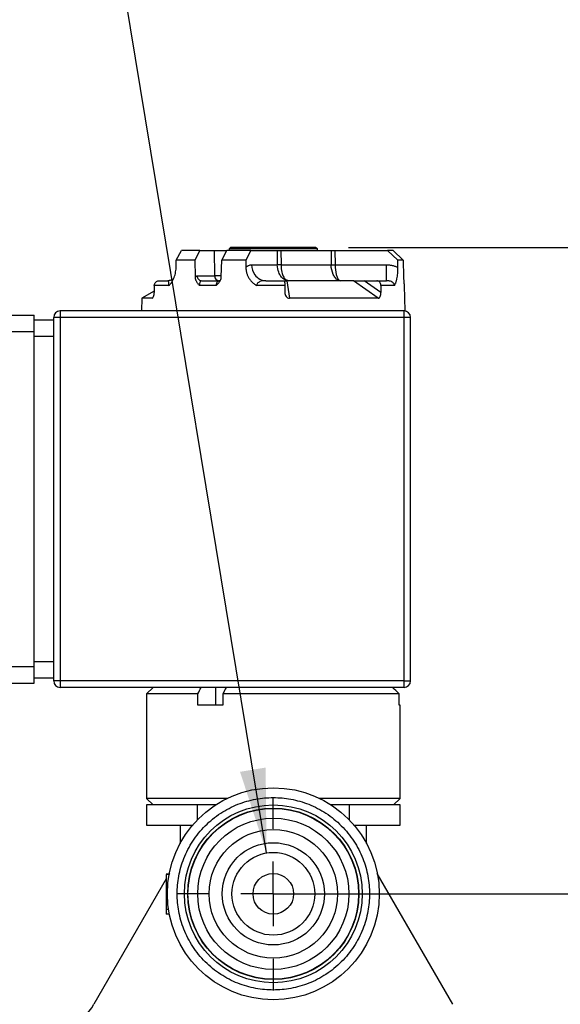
# Model space of a CAD drawing. Header units: inches. Extents: x 0.5 to 21.5, y 0.5 to 16.5.
# Tile 14 of 23: x 13 to 14.7, y 7.2 to 10.3. Entities that reach past the tile are written whole.
import ezdxf

# ---------------------------------------------------------------- set-up
doc = ezdxf.new("R2010")
doc.units = ezdxf.units.IN
doc.header["$LTSCALE"] = 2
doc.header["$MEASUREMENT"] = 0
doc.linetypes.add('CENTERX2', pattern=[0.8, 0.5, -0.1, 0.1, -0.1])
doc.layers.add('CENTER', color=40, linetype='CENTERX2')
doc.layers.add('DIMENSIONS', color=140, linetype='Continuous', lineweight=25)
doc.styles.add('SLDTEXTSTYLE0', font='TXT', dxfattribs={"width": 0.7})
doc.dimstyles.new('SLDDIMSTYLE2', dxfattribs={"dimtxt": 0.169922, "dimasz": 0.26, "dimexe": 0, "dimexo": 0.0625, "dimgap": 0.04248, "dimtad": 0, "dimtih": 1, "dimtoh": 1, "dimrnd": 1e-09, "dimdsep": 46, "dimtxsty": 'SLDTEXTSTYLE0', "dimsah": 1, "dimcen": 0.09, "dimadec": 0, "dimazin": 2, "dimtfac": 1, "dimtmove": 0, "dimatfit": 0, "dimfxl": 0, "dimfrac": 2, "dimtolj": 1, "dimtzin": 12, "dimarcsym": 0})
doc.dimstyles.new('SLDDIMSTYLE3', dxfattribs={"dimtxt": 0.169922, "dimasz": 0.26, "dimexe": 0, "dimexo": 0.0625, "dimgap": 0.04248, "dimtad": 0, "dimtih": 1, "dimtoh": 1, "dimrnd": 1e-09, "dimzin": 12, "dimdsep": 46, "dimtxsty": 'SLDTEXTSTYLE0', "dimsah": 1, "dimcen": 0.09, "dimadec": 0, "dimazin": 3, "dimtfac": 1, "dimtofl": 0, "dimtmove": 0, "dimatfit": 3, "dimfxl": 0, "dimfrac": 2, "dimtolj": 1, "dimtzin": 12, "dimarcsym": 0})
doc.dimstyles.new('SLDDIMSTYLE4', dxfattribs={"dimtxt": 0.169922, "dimasz": 0.26, "dimexe": 0, "dimexo": 0.0625, "dimgap": 0.04248, "dimtad": 0, "dimtih": 1, "dimtoh": 1, "dimrnd": 1e-09, "dimzin": 12, "dimdsep": 46, "dimtxsty": 'SLDTEXTSTYLE0', "dimsah": 1, "dimcen": 0, "dimadec": 0, "dimazin": 3, "dimtfac": 1, "dimtofl": 0, "dimtmove": 0, "dimatfit": 3, "dimfxl": 0, "dimfrac": 2, "dimtolj": 1, "dimtzin": 12, "dimarcsym": 0})

# ---------------------------------------------------------------- blocks, each defined once
blk = doc.blocks.new('_D_4')
at = {"layer": 'DIMENSIONS'}
for p, q in [((15.4832, 7.5743), (15.4832, 8.0743)), ((13.8823, 7.5743), (15.7332, 7.5743)), ((14.7043, 7.0473), (15.7332, 7.0473)), ((15.4832, 6.2599), (15.4832, 7.0473)), ((15.9832, 6.2599), (15.4832, 6.2599)), ((16.2896, 6.2599), (16.2325, 6.2599)), ((16.2325, 6.2599), (16.2325, 5.9899)), ((16.7945, 6.2599), (16.8516, 6.2599)), ((16.8516, 6.2599), (16.8516, 5.9899)), ((16.2325, 5.9899), (16.2896, 5.9899)), ((16.8516, 5.9899), (16.7945, 5.9899))]:
    blk.add_line(p, q, dxfattribs=at)
for points in [[(15.4832, 7.5743), (15.5232, 7.8343), (15.4432, 7.8343)], [(15.4832, 7.0473), (15.4432, 6.7873), (15.5232, 6.7873)]]:
    blk.add_solid(points, dxfattribs=at)
at = {"layer": 'DIMENSIONS', "char_height": 0.16667, "attachment_point": 1, "style": 'SLDTEXTSTYLE0'}
for s, insert in [('0.53', (16.2896, 6.5128)), ('13.4', (16.2896, 6.2047))]:
    blk.add_mtext(s, dxfattribs=dict(at, insert=insert))
blk = doc.blocks.new('_D_6')
at = {"layer": 'DIMENSIONS'}
for p, q in [((14.0143, 9.5653), (16.8466, 9.5653)), ((16.5966, 9.5653), (16.5966, 8.6075)), ((16.3441, 8.2994), (16.287, 8.2994)), ((16.287, 8.2994), (16.287, 8.0293)), ((16.849, 8.2994), (16.9061, 8.2994)), ((16.9061, 8.2994), (16.9061, 8.0293)), ((16.287, 8.0293), (16.3441, 8.0293)), ((16.9061, 8.0293), (16.849, 8.0293)), ((16.5966, 7.0473), (16.5966, 7.9913)), ((14.7043, 7.0473), (16.8466, 7.0473))]:
    blk.add_line(p, q, dxfattribs=at)
for points in [[(16.5966, 9.5653), (16.5566, 9.3053), (16.6366, 9.3053)], [(16.5966, 7.0473), (16.6366, 7.3073), (16.5566, 7.3073)]]:
    blk.add_solid(points, dxfattribs=at)
at = {"layer": 'DIMENSIONS', "char_height": 0.16667, "attachment_point": 1, "style": 'SLDTEXTSTYLE0'}
for s, insert in [('2.52', (16.3441, 8.5523)), ('64.0', (16.3441, 8.2442))]:
    blk.add_mtext(s, dxfattribs=dict(at, insert=insert))
blk = doc.blocks.new('_D_7')
at = {"layer": 'DIMENSIONS'}
for p, q in [((13.1316, 11.5174), (12.6941, 11.5174)), ((13.7615, 7.7001), (13.1316, 11.5174))]:
    blk.add_line(p, q, dxfattribs=at)
blk.add_solid([(13.7615, 7.7001), (13.7586, 7.9632), (13.6797, 7.9502)], dxfattribs=at)
at = {"layer": 'DIMENSIONS', "attachment_point": 1, "style": 'SLDTEXTSTYLE0'}
for s, insert, char_height in [('1/4" TUBING', (11.1209, 11.7323), 0.166667), ('X2', (11.6982, 11.4622), 0.16667)]:
    blk.add_mtext(s, dxfattribs=dict(at, insert=insert, char_height=char_height))
blk = doc.blocks.new('SW_CENTERMARKSYMBOL_1')
at = {"layer": 'CENTER', "color": 0}
for p, q in [((0, 0.2), (0, 0.298)), ((0, 0), (0, 0.1)), ((-0.2, 0), (-0.298, 0)), ((0, 0), (-0.1, 0)), ((0, 0), (0, -0.1)), ((0, 0), (0.1, 0)), ((0.2, 0), (0.298, 0)), ((0, -0.2), (0, -0.298))]:
    blk.add_line(p, q, dxfattribs=at)

msp = doc.modelspace()

# ---------------------------------------------------------------- linework, layer by layer
for p, q in [((13.4831, 9.5263), (13.4996, 9.5563)), ((13.5558, 9.5563), (13.4996, 9.5563)), ((13.5558, 9.5563), (13.5408, 9.5263)), ((13.5558, 9.5563), (13.6006, 9.5563)), ((13.6018, 9.4781), (13.6006, 9.5563)), ((13.6006, 9.5563), (13.6391, 9.5563)), ((13.6233, 9.5263), (13.6391, 9.5563)), ((13.7132, 9.5563), (13.6391, 9.5563)), ((13.6504, 9.5655), (13.6463, 9.5613)), ((13.6463, 9.5613), (13.6463, 9.5563)), ((13.7823, 9.5613), (13.6463, 9.5613)), ((13.7132, 9.5563), (13.6977, 9.5263)), ((13.7132, 9.5563), (13.7941, 9.5563)), ((13.9183, 9.5613), (13.7823, 9.5613)), ((13.8056, 9.5563), (13.806, 9.5125)), ((13.8056, 9.5563), (13.9601, 9.5563)), ((13.9183, 9.5613), (13.9141, 9.5655)), ((13.9183, 9.5563), (13.9183, 9.5613)), ((13.9601, 9.5563), (13.9605, 9.5125)), ((13.9722, 9.5563), (13.9726, 9.5125)), ((13.9722, 9.5563), (14.134, 9.5563)), ((14.166, 9.5263), (14.134, 9.5563)), ((14.1519, 9.5563), (14.134, 9.5563)), ((14.1519, 9.5563), (14.1827, 9.5263)), ((13.4826, 9.504), (13.4831, 9.5263)), ((13.5408, 9.5263), (13.4831, 9.5263)), ((13.5408, 9.5263), (13.5411, 9.4751)), ((13.622, 9.4751), (13.6233, 9.5263)), ((13.6977, 9.5263), (13.6233, 9.5263)), ((13.6977, 9.5263), (13.6979, 9.504)), ((14.1663, 9.504), (14.166, 9.5263)), ((14.1827, 9.5263), (14.166, 9.5263)), ((14.1827, 9.5263), (14.1837, 9.4751)), ((13.7155, 9.5125), (13.7946, 9.5125)), ((13.806, 9.5125), (13.9605, 9.5125)), ((13.9726, 9.5125), (14.1308, 9.5125)), ((13.4572, 9.4633), (13.4655, 9.4652)), ((13.4655, 9.4652), (13.4716, 9.4666)), ((13.5476, 9.4781), (13.6018, 9.4781)), ((13.6217, 9.4781), (13.6018, 9.4781)), ((13.4155, 9.4486), (13.4152, 9.4268)), ((13.4605, 9.4486), (13.4155, 9.4486)), ((13.4584, 9.4626), (13.4572, 9.4633)), ((13.4587, 9.4633), (13.4593, 9.4633)), ((13.6066, 9.4486), (13.5544, 9.4486)), ((13.6182, 9.4633), (13.6148, 9.4633)), ((13.617, 9.4611), (13.6183, 9.4636)), ((13.8175, 9.4486), (13.7307, 9.4486)), ((13.8175, 9.4486), (13.8176, 9.4268)), ((13.824, 9.4633), (13.8322, 9.4095)), ((14.0292, 9.4633), (13.824, 9.4633)), ((14.1056, 9.4095), (14.0292, 9.4633)), ((14.114, 9.4268), (14.0622, 9.4633)), ((14.0622, 9.4633), (14.1014, 9.4633)), ((14.1137, 9.4486), (14.114, 9.4268)), ((14.1556, 9.4486), (14.1137, 9.4486)), ((14.1869, 9.4486), (14.1858, 9.4486)), ((14.1883, 9.3703), (14.1869, 9.4486)), ((13.377, 9.4095), (13.3763, 9.3703)), ((13.4153, 9.4316), (13.377, 9.4095)), ((13.4089, 9.4095), (13.377, 9.4095)), ((13.4089, 9.4095), (13.4105, 9.4105)), ((14.1056, 9.4095), (13.8322, 9.4095)), ((12.2671, 9.3568), (13.0453, 9.3568)), ((13.0453, 9.3068), (13.0453, 9.3568)), ((13.1053, 8.2303), (13.1053, 9.3503)), ((13.1253, 9.3503), (13.1053, 9.3503)), ((14.1853, 9.3703), (13.1253, 9.3703)), ((13.1253, 9.3703), (13.1253, 9.3503)), ((13.1253, 9.3503), (13.1253, 8.2303)), ((14.1853, 9.3503), (13.1253, 9.3503)), ((14.1853, 9.3503), (14.1853, 9.3703)), ((14.1883, 9.3703), (14.1853, 9.3703)), ((14.1853, 8.2303), (14.1853, 9.3503)), ((14.2053, 9.3503), (14.1853, 9.3503)), ((14.2053, 8.2303), (14.2053, 9.3503)), ((13.1053, 9.3418), (13.0453, 9.3418)), ((11.9793, 9.3068), (13.0453, 9.3068)), ((13.0453, 8.2738), (13.0453, 9.3068)), ((13.1053, 9.2918), (13.0453, 9.2918)), ((13.1053, 8.2888), (13.0453, 8.2888)), ((13.0453, 8.2738), (11.9793, 8.2738)), ((13.0453, 8.2238), (13.0453, 8.2738)), ((11.9793, 8.2238), (13.0453, 8.2238)), ((13.1053, 8.2388), (13.0453, 8.2388)), ((13.1253, 8.2303), (13.1053, 8.2303)), ((14.1853, 8.2303), (13.1253, 8.2303)), ((13.1253, 8.2303), (13.1253, 8.2103)), ((14.1853, 8.2303), (14.2053, 8.2303)), ((14.1853, 8.2103), (14.1853, 8.2303)), ((14.1853, 8.2103), (13.1253, 8.2103)), ((13.4118, 8.2103), (13.3918, 8.1903)), ((13.604, 8.2103), (13.604, 8.1553)), ((13.3918, 8.1903), (13.3918, 7.8683)), ((13.5498, 8.1903), (13.3918, 8.1903)), ((13.5498, 8.1553), (13.5498, 8.1903)), ((13.6268, 8.1903), (13.6268, 8.1553)), ((14.1702, 8.1903), (13.6268, 8.1903)), ((14.1702, 8.1553), (14.1702, 8.1903)), ((13.6268, 8.1553), (13.5498, 8.1553)), ((14.1728, 8.1553), (14.1702, 8.1553)), ((14.1728, 7.8683), (14.1728, 8.1553)), ((13.3918, 7.8683), (13.4118, 7.8483)), ((13.6403, 7.8683), (13.3918, 7.8683)), ((14.1728, 7.8683), (13.9243, 7.8683)), ((14.1528, 7.8483), (14.1728, 7.8683)), ((13.3918, 7.8483), (13.3918, 7.7863)), ((13.5481, 7.8483), (13.3918, 7.8483)), ((13.5481, 7.8019), (13.5481, 7.8483)), ((13.5832, 7.8483), (13.5481, 7.8483)), ((13.6047, 7.8483), (13.5832, 7.8483)), ((13.9813, 7.8483), (13.9598, 7.8483)), ((14.0164, 7.8483), (13.9813, 7.8483)), ((14.0164, 7.8483), (14.0164, 7.8019)), ((14.1728, 7.8483), (14.0164, 7.8483)), ((14.1728, 7.7863), (14.1728, 7.8483)), ((13.3918, 7.7863), (13.534, 7.7863)), ((13.4948, 7.7863), (13.4948, 7.7291)), ((14.0306, 7.7863), (14.1728, 7.7863)), ((14.0698, 7.7291), (14.0698, 7.7863)), ((13.4523, 7.6203), (13.2292, 7.2338)), ((13.4606, 7.6347), (13.4523, 7.6347)), ((13.4613, 7.6343), (13.4523, 7.6343)), ((13.4618, 7.6368), (13.4604, 7.6343)), ((14.3354, 7.2338), (14.1027, 7.6368)), ((13.4569, 7.6014), (13.4523, 7.6014)), ((13.4558, 7.5774), (13.4523, 7.5774)), ((13.4562, 7.5568), (13.4523, 7.5568)), ((13.4594, 7.5257), (13.4523, 7.5257)), ((13.4523, 7.5257), (13.4523, 7.5118)), ((13.4618, 7.5118), (13.4523, 7.5118))]:
    msp.add_line(p, q)
at = {"flags": 128}
msp.add_lwpolyline([(13.7941, 9.5563), (13.7944, 9.5318), (13.7946, 9.5125)], dxfattribs=at)
for radius in [0.3265, 0.274, 0.264, 0.263, 0.233, 0.198, 0.1275, 0.0625]:
    msp.add_circle((13.7823, 7.5743), radius)
for centre, radius, start, end in [((13.6158, 9.4774), 0.0141, 177.0889, 265.6889), ((14.1719, 9.4483), 0.015, 1, 27.3698), ((13.1253, 9.3503), 0.02, 90, 180), ((14.1853, 9.3503), 0.02, 0, 90), ((13.1253, 8.2303), 0.02, 180, 270), ((14.1853, 8.2303), 0.02, 270, 0), ((13.0672, 7.3273), 0.187, 298.7926, 330)]:
    msp.add_arc(centre, radius, start, end)
for points, knots in [([(13.9137, 9.5653), (13.9137, 9.5653), (13.9138, 9.5653), (13.9081, 9.5653), (13.8976, 9.5653), (13.8825, 9.5653), (13.8636, 9.5653), (13.8415, 9.5653), (13.8172, 9.5653), (13.7915, 9.5653), (13.7655, 9.5653), (13.7401, 9.5653), (13.7163, 9.5653), (13.6951, 9.5653), (13.6772, 9.5653), (13.6633, 9.5653), (13.6543, 9.5653), (13.6501, 9.5653), (13.6507, 9.5653), (13.6509, 9.5653)], [0, 0, 0, 0, 0.040427, 0.102927, 0.165427, 0.227927, 0.290427, 0.352927, 0.415427, 0.477927, 0.540427, 0.602927, 0.665427, 0.727927, 0.790427, 0.852927, 0.915427, 0.977927, 1, 1, 1, 1]), ([(13.4605, 9.4486), (13.4614, 9.4495), (13.4633, 9.4513), (13.4659, 9.4543), (13.4684, 9.4577), (13.4708, 9.4613), (13.473, 9.4652), (13.4755, 9.4704), (13.4782, 9.4772), (13.4805, 9.4858), (13.4821, 9.4948), (13.4825, 9.5009), (13.4826, 9.504)], [0, 0, 0, 0, 0.077744, 0.154207, 0.229839, 0.305102, 0.380468, 0.456407, 0.592675, 0.728402, 0.864709, 1, 1, 1, 1]), ([(13.6979, 9.504), (13.6986, 9.5047), (13.6999, 9.506), (13.702, 9.5077), (13.7042, 9.5092), (13.7071, 9.5108), (13.7109, 9.5122), (13.714, 9.5124), (13.7155, 9.5125)], [0, 0, 0, 0, 0.123302, 0.2473701, 0.3726763, 0.4996789, 0.7488072, 1, 1, 1, 1]), ([(13.6979, 9.504), (13.6979, 9.5025), (13.698, 9.4994), (13.6986, 9.4948), (13.6994, 9.4903), (13.701, 9.4844), (13.7038, 9.4772), (13.7085, 9.4689), (13.7145, 9.4611), (13.7219, 9.4541), (13.7277, 9.4504), (13.7307, 9.4486)], [0, 0, 0, 0, 0.0677594, 0.1354027, 0.2033021, 0.2718261, 0.4075707, 0.543866, 0.695077, 0.8458778, 1, 1, 1, 1]), ([(13.7155, 9.5125), (13.7157, 9.5014), (13.7238, 9.4756), (13.746, 9.4633), (13.7588, 9.4633)], [0, 0, 0, 0, 0.428571, 1, 1, 1, 1]), ([(13.8294, 9.4633), (13.8294, 9.4633), (13.8293, 9.4633), (13.8258, 9.4634), (13.8189, 9.4649), (13.8094, 9.4714), (13.8028, 9.4803), (13.7968, 9.4935), (13.7947, 9.5043), (13.7946, 9.5125)], [-0.1447596, -0.1447596, -0.1447596, -0.1447596, -0.1442768, -0.1442768, -0.1153249, -0.086373, -0.057421, -0.0429451, 0.0004828, 0.0004828, 0.0004828, 0.0004828]), ([(13.806, 9.5125), (13.8061, 9.5043), (13.8074, 9.4935), (13.8113, 9.4803), (13.8156, 9.4714), (13.8221, 9.4649), (13.8269, 9.4634), (13.8293, 9.4633), (13.8294, 9.4633), (13.8294, 9.4633)], [-0.1447596, -0.1447596, -0.1447596, -0.1447596, -0.1013317, -0.0868558, -0.0579038, -0.0289519, 0, 0, 0.0004828, 0.0004828, 0.0004828, 0.0004828]), ([(13.9896, 9.4633), (13.9896, 9.4633), (13.9895, 9.4633), (13.984, 9.4634), (13.9756, 9.4679), (13.9643, 9.4856), (13.9606, 9.5016), (13.9605, 9.5125)], [0, 0, 0, 0, 0.0004852, 0.0004852, 0.0583891, 0.0873411, 0.1452451, 0.1452451, 0.1452451, 0.1452451]), ([(13.9726, 9.5125), (13.9727, 9.5016), (13.9748, 9.4856), (13.9814, 9.4679), (13.9863, 9.4634), (13.9896, 9.4633), (13.9896, 9.4633), (13.9896, 9.4633)], [0, 0, 0, 0, 0.057904, 0.086856, 0.14476, 0.14476, 0.1452451, 0.1452451, 0.1452451, 0.1452451]), ([(14.1308, 9.4633), (14.1308, 9.4633), (14.1308, 9.4756), (14.1308, 9.5014), (14.1308, 9.5125)], [0, 0, 0, 0, 0.571429, 1, 1, 1, 1]), ([(14.1308, 9.5125), (14.1324, 9.5124), (14.1354, 9.5124), (14.14, 9.512), (14.1446, 9.5113), (14.1506, 9.5101), (14.158, 9.5079), (14.1636, 9.5053), (14.1663, 9.504)], [0, 0, 0, 0, 0.1250273, 0.2498421, 0.3748668, 0.5005212, 0.7513326, 1, 1, 1, 1]), ([(14.1556, 9.4486), (14.1562, 9.4495), (14.1573, 9.4513), (14.1588, 9.4543), (14.1602, 9.4577), (14.1614, 9.4613), (14.1625, 9.4652), (14.1637, 9.4704), (14.1648, 9.4772), (14.1658, 9.4858), (14.1663, 9.4948), (14.1663, 9.5009), (14.1663, 9.504)], [0, 0, 0, 0, 0.0777438, 0.1542067, 0.2298379, 0.3051014, 0.3804681, 0.4564069, 0.5926738, 0.7284024, 0.8647086, 1, 1, 1, 1]), ([(13.4729, 9.4669), (13.4729, 9.4669), (13.4728, 9.4674), (13.4716, 9.4666), (13.4676, 9.4647), (13.462, 9.4638), (13.4581, 9.4631)], [0, 0, 0, 0, 0.026621, 0.254942, 0.491432, 1, 1, 1, 1]), ([(13.5411, 9.4751), (13.5416, 9.4755), (13.5427, 9.4765), (13.5443, 9.4774), (13.5459, 9.478), (13.5471, 9.478), (13.5476, 9.4781)], [0, 0, 0, 0, 0.256831, 0.507105, 0.753794, 1, 1, 1, 1]), ([(13.5411, 9.4751), (13.5411, 9.4743), (13.5412, 9.4726), (13.5416, 9.4701), (13.5422, 9.4676), (13.5432, 9.465), (13.5443, 9.4625), (13.5458, 9.4598), (13.5477, 9.457), (13.5495, 9.4545), (13.5519, 9.4517), (13.5534, 9.4499), (13.5544, 9.4486)], [0, 0, 0, 0, 0.077222, 0.156346, 0.238508, 0.324721, 0.415868, 0.512693, 0.625429, 0.755266, 0.832224, 1, 1, 1, 1]), ([(13.6066, 9.4486), (13.6078, 9.4499), (13.6095, 9.4517), (13.6121, 9.4545), (13.6142, 9.457), (13.6169, 9.4606), (13.6195, 9.4648), (13.6215, 9.4699), (13.6218, 9.4734), (13.622, 9.4751)], [0, 0, 0, 0, 0.16789, 0.244907, 0.374839, 0.487651, 0.675587, 0.843844, 1, 1, 1, 1]), ([(14.1837, 9.4751), (14.1838, 9.4743), (14.1838, 9.4726), (14.1839, 9.4701), (14.184, 9.4675), (14.1842, 9.465), (14.1844, 9.4625), (14.1847, 9.4598), (14.1849, 9.457), (14.1852, 9.4545), (14.1855, 9.4517), (14.1857, 9.4499), (14.1858, 9.4486)], [0, 0, 0, 0, 0.077318, 0.156505, 0.23869, 0.324884, 0.415965, 0.512681, 0.625416, 0.75526, 0.832218, 1, 1, 1, 1]), ([(13.4155, 9.4486), (13.4156, 9.4525), (13.4171, 9.4563), (13.4222, 9.4618), (13.4256, 9.4633), (13.4291, 9.4633)], [0, 0, 0, 0, 0.5, 0.5, 1, 1, 1, 1]), ([(13.4605, 9.4486), (13.4605, 9.4496), (13.4606, 9.4517), (13.4605, 9.4547), (13.4603, 9.4573), (13.4599, 9.4603), (13.4592, 9.4622), (13.4586, 9.4625), (13.4584, 9.4626)], [0, 0, 0, 0, 0.106446, 0.222239, 0.355659, 0.511971, 0.85621, 1, 1, 1, 1]), ([(13.5606, 9.4633), (13.5587, 9.4633), (13.5554, 9.4597), (13.5544, 9.4519), (13.5544, 9.4486)], [0.4795713, 0.4795713, 0.4795713, 0.4795713, 0.5473463, 0.5981775, 0.5981775, 0.5981775, 0.5981775]), ([(13.5606, 9.4633), (13.5641, 9.4633), (13.5711, 9.4633), (13.5819, 9.4633), (13.5929, 9.4633), (13.6042, 9.4633), (13.6118, 9.4633), (13.6156, 9.4633)], [0, 0, 0, 0, 0.200214, 0.400107, 0.599893, 0.799786, 1, 1, 1, 1]), ([(13.6066, 9.4486), (13.6067, 9.4493), (13.6068, 9.4508), (13.6071, 9.4531), (13.6077, 9.4552), (13.6085, 9.4573), (13.6098, 9.4597), (13.6121, 9.4625), (13.6143, 9.463), (13.6156, 9.4633)], [0, 0, 0, 0, 0.094939, 0.192373, 0.292339, 0.394871, 0.5, 0.705803, 1, 1, 1, 1]), ([(13.6162, 9.4618), (13.6162, 9.4618), (13.6161, 9.4627), (13.615, 9.4629), (13.6139, 9.463)], [0, 0, 0, 0, 0.038789, 1, 1, 1, 1]), ([(13.7588, 9.4633), (13.7519, 9.4633), (13.7413, 9.4617), (13.7323, 9.4556), (13.7306, 9.4509), (13.7307, 9.4486)], [1.1025593, 1.1025593, 1.1025593, 1.1025593, 1.2178778, 1.2947569, 1.3716359, 1.3716359, 1.3716359, 1.3716359]), ([(13.7588, 9.4633), (13.7626, 9.4633), (13.7703, 9.4633), (13.7818, 9.4633), (13.7933, 9.4633), (13.8048, 9.4633), (13.8124, 9.4633), (13.8162, 9.4633)], [0, 0, 0, 0, 0.200174, 0.400087, 0.599913, 0.799826, 1, 1, 1, 1]), ([(13.8162, 9.4633), (13.8163, 9.4633), (13.8169, 9.4633), (13.8189, 9.4633), (13.8215, 9.4633), (13.8233, 9.4633), (13.824, 9.4633)], [0, 0, 0, 0, 0.071483, 0.473668, 0.782935, 1, 1, 1, 1]), ([(13.8162, 9.4633), (13.8163, 9.4633), (13.8164, 9.4633), (13.8166, 9.4629), (13.8168, 9.4619), (13.8171, 9.4599), (13.8173, 9.4568), (13.8174, 9.4542), (13.8175, 9.4514), (13.8175, 9.4495), (13.8175, 9.4486)], [0, 0, 0, 0, 0.079776, 0.159593, 0.240679, 0.499394, 0.627929, 0.759459, 0.879005, 1, 1, 1, 1]), ([(14.0292, 9.4633), (14.031, 9.4633), (14.0342, 9.4633), (14.0402, 9.4633), (14.0432, 9.4633), (14.0518, 9.4633), (14.0572, 9.4633), (14.0622, 9.4633)], [0, 0, 0, 0, 0.25, 0.25, 0.5, 0.5, 1, 1, 1, 1]), ([(14.1137, 9.4486), (14.1137, 9.4525), (14.1124, 9.4563), (14.1078, 9.4618), (14.1047, 9.4633), (14.1014, 9.4633)], [0, 0, 0, 0, 0.5, 0.5, 1, 1, 1, 1]), ([(14.1556, 9.4486), (14.1556, 9.4492), (14.1555, 9.4503), (14.1551, 9.452), (14.1543, 9.4537), (14.1532, 9.4553), (14.1519, 9.4568), (14.1503, 9.4581), (14.1476, 9.4599), (14.1434, 9.4617), (14.1375, 9.4631), (14.1332, 9.4633), (14.1308, 9.4633)], [0, 0, 0, 0, 0.046069, 0.093396, 0.143423, 0.19736, 0.256157, 0.320523, 0.390978, 0.556598, 0.759467, 1, 1, 1, 1]), ([(13.4089, 9.4095), (13.4106, 9.4095), (13.4123, 9.4117), (13.4145, 9.4184), (13.4151, 9.4226), (13.4152, 9.4268)], [0, 0, 0, 0, 0.5, 0.5, 1, 1, 1, 1]), ([(13.8176, 9.4268), (13.8176, 9.4226), (13.8189, 9.4184), (13.824, 9.4118), (13.828, 9.4095), (13.8322, 9.4095)], [0, 0, 0, 0, 0.5, 0.5, 1, 1, 1, 1]), ([(14.1056, 9.4095), (14.1082, 9.4095), (14.1105, 9.4117), (14.1134, 9.4184), (14.1141, 9.4226), (14.114, 9.4268)], [0, 0, 0, 0, 0.5, 0.5, 1, 1, 1, 1]), ([(13.4858, 7.5743), (13.4858, 7.5563), (13.4892, 7.519), (13.5051, 7.4637), (13.5326, 7.4106), (13.5711, 7.3632), (13.6185, 7.3247), (13.6717, 7.2971), (13.7269, 7.2813), (13.7823, 7.2762), (13.8376, 7.2813), (13.8929, 7.2971), (13.946, 7.3247), (13.9934, 7.3632), (14.0319, 7.4106), (14.0595, 7.4637), (14.0754, 7.519), (14.0804, 7.5743), (14.0754, 7.6297), (14.0595, 7.6849), (14.0319, 7.7381), (13.9934, 7.7855), (13.946, 7.824), (13.8929, 7.8515), (13.8376, 7.8674), (13.7823, 7.8725), (13.7269, 7.8674), (13.6717, 7.8515), (13.6185, 7.824), (13.5711, 7.7855), (13.5326, 7.7381), (13.5051, 7.6849), (13.4892, 7.6297), (13.4858, 7.5924), (13.4858, 7.5743)], [0, 0, 0, 0, 0.029129, 0.060003, 0.09216, 0.125, 0.15784, 0.189997, 0.220871, 0.25, 0.279129, 0.310003, 0.34216, 0.375, 0.40784, 0.439997, 0.470871, 0.5, 0.529129, 0.560003, 0.59216, 0.625, 0.65784, 0.689997, 0.720871, 0.75, 0.779129, 0.810003, 0.84216, 0.875, 0.90784, 0.939997, 0.970871, 1, 1, 1, 1]), ([(13.6248, 7.5743), (13.6248, 7.5326), (13.6414, 7.4925), (13.7004, 7.4334), (13.7405, 7.4168), (13.824, 7.4168), (13.8641, 7.4334), (13.9232, 7.4925), (13.9398, 7.5326), (13.9398, 7.6161), (13.9232, 7.6562), (13.8641, 7.7152), (13.824, 7.7318), (13.7405, 7.7318), (13.7004, 7.7152), (13.6414, 7.6562), (13.6248, 7.6161), (13.6248, 7.5743)], [0, 0, 0, 0, 0.125, 0.125, 0.25, 0.25, 0.375, 0.375, 0.5, 0.5, 0.625, 0.625, 0.75, 0.75, 0.875, 0.875, 1, 1, 1, 1]), ([(13.4523, 7.6343), (13.4523, 7.6343), (13.4523, 7.6314), (13.4523, 7.6195), (13.4523, 7.6115), (13.4523, 7.6014)], [0, 0, 0, 0, 1, 1, 2, 2, 2, 2]), ([(13.4523, 7.6014), (13.4523, 7.5966), (13.4523, 7.5923), (13.4523, 7.5844), (13.4523, 7.5807), (13.4523, 7.5774)], [0, 0, 0, 0, 1, 1, 2, 2, 2, 2]), ([(13.4523, 7.5774), (13.4523, 7.5739), (13.4523, 7.5704), (13.4523, 7.5635), (13.4523, 7.5601), (13.4523, 7.5568)], [0, 0, 0, 0, 1, 1, 2, 2, 2, 2]), ([(13.4523, 7.5568), (13.4523, 7.5513), (13.4523, 7.5456), (13.4523, 7.5338), (13.4523, 7.5292), (13.4523, 7.5257)], [0, 0, 0, 0, 1, 1, 2, 2, 2, 2])]:
    msp.add_open_spline(points, degree=3, knots=knots)
for points in [[(13.7941, 9.5563), (13.7965, 9.5563), (13.8008, 9.5563), (13.8056, 9.5563)], [(13.9601, 9.5563), (13.9629, 9.5563), (13.9675, 9.5563), (13.9722, 9.5563)], [(13.806, 9.5125), (13.8013, 9.5124), (13.797, 9.5124), (13.7946, 9.5125)], [(13.9605, 9.5125), (13.9633, 9.5124), (13.9679, 9.5124), (13.9726, 9.5125)], [(13.5476, 9.4781), (13.5477, 9.4742), (13.5505, 9.4665), (13.5572, 9.4633), (13.5606, 9.4633)], [(13.4291, 9.4633), (13.4372, 9.4633), (13.4466, 9.4633), (13.4572, 9.4633)], [(14.1014, 9.4633), (14.1124, 9.4633), (14.1223, 9.4633), (14.1308, 9.4633)], [(13.5498, 8.1903), (13.5531, 8.197), (13.5565, 8.2037), (13.5598, 8.2103)], [(13.6369, 8.2103), (13.6335, 8.2037), (13.6302, 8.197), (13.6268, 8.1903)], [(14.1702, 8.1903), (14.1635, 8.197), (14.1568, 8.2037), (14.1501, 8.2103)]]:
    msp.add_open_spline(points, degree=3)

# ---------------------------------------------------------------- block references
at = {"layer": 'CENTER'}
msp.add_blockref('SW_CENTERMARKSYMBOL_1', (13.7823, 7.5743), dxfattribs=at)

# ---------------------------------------------------------------- dimensions: what is measured, and where the dimension line sits
at = {"layer": 'DIMENSIONS'}
dim = msp.add_diameter_dim_2p(p1=(13.803, 7.4485), p2=(13.7615, 7.7001), text='1/4" TUBING\\PX2', dimstyle='SLDDIMSTYLE4', override={"dimpost": '<>'}, dxfattribs=at)
dim.commit()
dim.dimension.update_dxf_attribs({"geometry": '_D_7', "text_midpoint": (11.845, 11.5174), "dimtype": 163})
for base, p2, dimstyle, picture, middle in [((16.5966, 9.5653), (13.9143, 9.5653), 'SLDDIMSTYLE3', '_D_6', (16.5966, 8.2994)), ((15.4832, 7.5743), (13.7823, 7.5743), 'SLDDIMSTYLE2', '_D_4', (15.4832, 6.2599))]:
    dim = msp.add_linear_dim(base=base, p1=(14.6043, 7.0473), p2=p2, angle=90, dimstyle=dimstyle, dxfattribs=at)
    dim.commit()
    dim.dimension.update_dxf_attribs({"geometry": picture, "text_midpoint": middle, "dimtype": 160})

doc.saveas('drawing.dxf')
